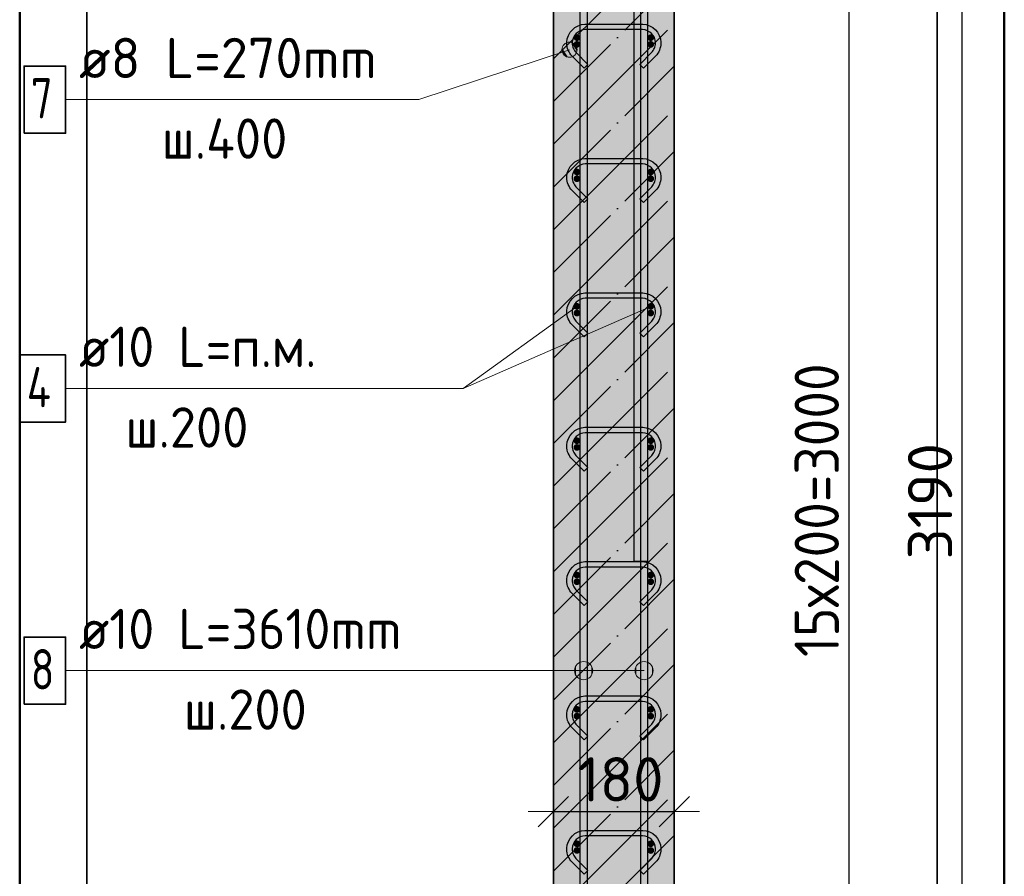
# Model space of a CAD drawing. Header units: millimetres. Extents: x -24871 to 40608, y -2869 to 48080.
# Tile 103 of 119: x 36764 to 38230, y 30397 to 31672. Entities that reach past the tile are written whole.
import ezdxf

# ---------------------------------------------------------------- set-up
doc = ezdxf.new("R2010")
doc.units = ezdxf.units.MM
doc.header["$PDMODE"] = 65
doc.linetypes.add('______11', pattern=[150, 120, -15, 0, -15])
doc.linetypes.add('______5', pattern=[330, 240, -30, 30, -30])
for name, color, linetype, lineweight in [('Standard', 7, 'Continuous', 25), ('Арм.стержн. Арматура края', 96, 'Continuous', 35), ('Арм.стержн. вертикальными 1', 22, 'Continuous', 35), ('Арм.стержн.горизонт. 1', 180, 'Continuous', 35), ('Размерная линия_ общее', 7, 'Continuous', 13)]:
    doc.layers.add(name, color=color, linetype=linetype, lineweight=lineweight)
doc.layers.add('Арм.стержн. вертикальными 2', color=7, linetype='Continuous', lineweight=35, true_color=0x006e00)
doc.layers.add('Арм.стержн.Стяжки', color=7, linetype='Continuous', lineweight=35, true_color=0x501e0f)
doc.styles.add('ISOCPEUR', font='ISOCPEUR')
doc.dimstyles.new('DIMSTYLE_4', dxfattribs={"dimtxt": 66, "dimasz": 75, "dimexe": 0, "dimexo": 0, "dimgap": 33, "dimtad": 2, "dimdec": 0, "dimrnd": 5, "dimzin": 12, "dimdsep": 46, "dimtxsty": 'ISOCPEUR', "dimblk1": 'ALL_ML_STRICH', "dimblk2": 'ALL_ML_STRICH', "dimsah": 1, "dimcen": 0, "dimclrd": 7, "dimclre": 256, "dimclrt": 7, "dimadec": 0, "dimazin": 0, "dimtfac": 1, "dimtdec": 0, "dimtix": 1, "dimtmove": 2, "dimatfit": 3, "dimfxl": 0, "dimtvp": 1.2, "dimtzin": 0, "dimlwd": 0, "dimlwe": -3, "dimarcsym": 0})
doc.dimstyles.new('DIMSTYLE_5', dxfattribs={"dimtxt": 66, "dimasz": 75, "dimexe": 0, "dimexo": 0, "dimgap": 33, "dimtad": 2, "dimdec": 0, "dimrnd": 5, "dimzin": 12, "dimdsep": 46, "dimtxsty": 'ISOCPEUR', "dimblk1": 'ALL_ML_STRICH', "dimblk2": 'ALL_ML_STRICH', "dimsah": 1, "dimcen": 0, "dimclrd": 7, "dimclre": 256, "dimclrt": 7, "dimadec": 0, "dimazin": 0, "dimtfac": 1, "dimtdec": 0, "dimtix": 1, "dimtmove": 2, "dimatfit": 3, "dimfxl": 0, "dimtzin": 0, "dimlwd": 0, "dimlwe": -3, "dimarcsym": 0})

# ---------------------------------------------------------------- blocks, each defined once
blk = doc.blocks.new('ALL_ML_STRICH')
at = {"color": 0, "linetype": 'ByBlock', "lineweight": -2}
for p, q in [((0, -0.5), (0, 0.5)), ((-0.3, -0.3), (0.3, 0.3)), ((-1, 0), (0.5, 0))]:
    blk.add_line(p, q, dxfattribs=at)
blk = doc.blocks.new('*D164')
at = {"layer": 'DEFPOINTS', "color": 7, "linetype": 'Continuous', "lineweight": 13, "transparency": 33554687}
for p in [(37885.5, 32540), (37763.5, 29350), (38167.5, 29350)]:
    blk.add_point(p, dxfattribs=at)
at = {"layer": 'Размерная линия_ общее', "color": 253, "linetype": 'Continuous', "lineweight": -2, "true_color": 0xa0a0a0, "transparency": 33554687}
for p, q in [((37905.5, 32540), (38167.5, 32540)), ((37783.5, 29350), (38167.5, 29350))]:
    blk.add_line(p, q, dxfattribs=at)
at = {"layer": 'Размерная линия_ общее', "color": 7, "linetype": 'Continuous', "lineweight": -2, "transparency": 33554687}
blk.add_line((38167.5, 29350), (38167.5, 32540), dxfattribs=at)
at = {"layer": 'Размерная линия_ общее', "color": 7, "linetype": 'Continuous', "lineweight": 13, "transparency": 33554687, "xscale": 75, "yscale": 75, "zscale": 75}
for p, rotation in [((38167.5, 32540), 90), ((38167.5, 29350), 270)]:
    blk.add_blockref('ALL_ML_STRICH', p, dxfattribs=dict(at, rotation=rotation))
at = {"layer": 'Размерная линия_ общее', "color": 7, "linetype": 'Continuous', "lineweight": 13, "transparency": 33554687, "insert": (38119.5, 30954.9), "char_height": 66, "width": 264, "attachment_point": 5, "rotation": 90, "style": 'ISOCPEUR'}
blk.add_mtext('\\A1;{3190}', dxfattribs=at)
blk = doc.blocks.new('*D207')
at = {"layer": 'DEFPOINTS', "color": 7, "linetype": 'Continuous', "lineweight": 13, "transparency": 33554687}
for p in [(37558.6, 30492.9), (37558.6, 30487.9), (37738.6, 30487.9)]:
    blk.add_point(p, dxfattribs=at)
at = {"layer": 'Размерная линия_ общее', "color": 253, "linetype": 'Continuous', "lineweight": -2, "true_color": 0xa0a0a0, "transparency": 33554687}
for p, q in [((37558.6, 30492.9), (37558.6, 30492.9)), ((37738.6, 30492.9), (37738.6, 30492.9))]:
    blk.add_line(p, q, dxfattribs=at)
at = {"layer": 'Размерная линия_ общее', "color": 7, "linetype": 'Continuous', "lineweight": -2, "transparency": 33554687}
blk.add_line((37558.6, 30492.9), (37738.6, 30492.9), dxfattribs=at)
at = {"layer": 'Размерная линия_ общее', "color": 7, "linetype": 'Continuous', "lineweight": 13, "transparency": 33554687, "xscale": 75, "yscale": 75, "zscale": 75, "rotation": 180}
blk.add_blockref('ALL_ML_STRICH', (37558.6, 30492.9), dxfattribs=at)
at = {"layer": 'Размерная линия_ общее', "color": 7, "linetype": 'Continuous', "lineweight": 13, "transparency": 33554687, "xscale": 75, "yscale": 75, "zscale": 75}
blk.add_blockref('ALL_ML_STRICH', (37738.6, 30492.9), dxfattribs=at)
at = {"layer": 'Размерная линия_ общее', "color": 7, "linetype": 'Continuous', "lineweight": 13, "transparency": 33554687, "insert": (37658.5, 30540.9), "char_height": 66, "width": 198, "attachment_point": 5, "style": 'ISOCPEUR'}
blk.add_mtext('\\A1;{180}', dxfattribs=at)
blk = doc.blocks.new('*D217')
at = {"layer": 'DEFPOINTS', "color": 7, "linetype": 'Continuous', "lineweight": 13, "transparency": 33554687}
for p in [(37728.5, 32445), (37728.5, 29445), (37998.8, 29445)]:
    blk.add_point(p, dxfattribs=at)
at = {"layer": 'Размерная линия_ общее', "color": 253, "linetype": 'Continuous', "lineweight": -2, "true_color": 0xa0a0a0, "transparency": 33554687}
for p, q in [((37748.5, 32445), (37998.8, 32445)), ((37748.5, 29445), (37998.8, 29445))]:
    blk.add_line(p, q, dxfattribs=at)
at = {"layer": 'Размерная линия_ общее', "color": 7, "linetype": 'Continuous', "lineweight": -2, "transparency": 33554687}
blk.add_line((37998.8, 29445), (37998.8, 32445), dxfattribs=at)
at = {"layer": 'Размерная линия_ общее', "color": 7, "linetype": 'Continuous', "lineweight": 13, "transparency": 33554687, "xscale": 75, "yscale": 75, "zscale": 75}
for p, rotation in [((37998.8, 32445), 90), ((37998.8, 29445), 270)]:
    blk.add_blockref('ALL_ML_STRICH', p, dxfattribs=dict(at, rotation=rotation))
at = {"layer": 'Размерная линия_ общее', "color": 7, "linetype": 'Continuous', "lineweight": 13, "transparency": 33554687, "insert": (37917.8, 30723), "char_height": 66, "width": 3.3, "attachment_point": 1, "rotation": 90, "line_spacing_factor": 0.60241, "style": 'ISOCPEUR'}
blk.add_mtext('\\W0.91;15х200=3000', dxfattribs=at)

msp = doc.modelspace()

# ---------------------------------------------------------------- hatches: boundary and pattern name
at = {"layer": 'Standard', "linetype": 'Continuous', "lineweight": -3, "transparency": 33554687}
msp.add_hatch(color=7, dxfattribs=at).paths.add_polyline_path([(37738.6, 32540), (37558.6, 32540), (37558.6, 29350), (37738.6, 29350)])
at = {"layer": 'Арм.стержн. Арматура края', "linetype": 'Continuous', "lineweight": 50, "transparency": 33554687}
for points in [[(37598.6, 31635), (37598.2, 31637), (37597.1, 31638.6), (37595.5, 31639.7), (37593.6, 31640), (37591.7, 31639.7), (37590, 31638.6), (37589, 31637), (37588.6, 31635), (37589, 31633.1), (37590, 31631.5), (37591.7, 31630.4), (37593.6, 31630), (37595.5, 31630.4), (37597.1, 31631.5), (37598.2, 31633.1)], [(37708.6, 31635), (37708.2, 31637), (37707.1, 31638.6), (37705.5, 31639.7), (37703.6, 31640), (37701.7, 31639.7), (37700, 31638.6), (37699, 31637), (37698.6, 31635), (37699, 31633.1), (37700, 31631.5), (37701.7, 31630.4), (37703.6, 31630), (37705.5, 31630.4), (37707.1, 31631.5), (37708.2, 31633.1)], [(37598.6, 31435), (37598.2, 31437), (37597.1, 31438.6), (37595.5, 31439.7), (37593.6, 31440), (37591.7, 31439.7), (37590, 31438.6), (37589, 31437), (37588.6, 31435), (37589, 31433.1), (37590, 31431.5), (37591.7, 31430.4), (37593.6, 31430), (37595.5, 31430.4), (37597.1, 31431.5), (37598.2, 31433.1)], [(37708.6, 31435), (37708.2, 31437), (37707.1, 31438.6), (37705.5, 31439.7), (37703.6, 31440), (37701.7, 31439.7), (37700, 31438.6), (37699, 31437), (37698.6, 31435), (37699, 31433.1), (37700, 31431.5), (37701.7, 31430.4), (37703.6, 31430), (37705.5, 31430.4), (37707.1, 31431.5), (37708.2, 31433.1)], [(37598.6, 31235), (37598.2, 31237), (37597.1, 31238.6), (37595.5, 31239.7), (37593.6, 31240), (37591.7, 31239.7), (37590, 31238.6), (37589, 31237), (37588.6, 31235), (37589, 31233.1), (37590, 31231.5), (37591.7, 31230.4), (37593.6, 31230), (37595.5, 31230.4), (37597.1, 31231.5), (37598.2, 31233.1)], [(37708.6, 31235), (37708.2, 31237), (37707.1, 31238.6), (37705.5, 31239.7), (37703.6, 31240), (37701.7, 31239.7), (37700, 31238.6), (37699, 31237), (37698.6, 31235), (37699, 31233.1), (37700, 31231.5), (37701.7, 31230.4), (37703.6, 31230), (37705.5, 31230.4), (37707.1, 31231.5), (37708.2, 31233.1)], [(37598.6, 31035), (37598.2, 31037), (37597.1, 31038.6), (37595.5, 31039.7), (37593.6, 31040), (37591.7, 31039.7), (37590, 31038.6), (37589, 31037), (37588.6, 31035), (37589, 31033.1), (37590, 31031.5), (37591.7, 31030.4), (37593.6, 31030), (37595.5, 31030.4), (37597.1, 31031.5), (37598.2, 31033.1)], [(37708.6, 31035), (37708.2, 31037), (37707.1, 31038.6), (37705.5, 31039.7), (37703.6, 31040), (37701.7, 31039.7), (37700, 31038.6), (37699, 31037), (37698.6, 31035), (37699, 31033.1), (37700, 31031.5), (37701.7, 31030.4), (37703.6, 31030), (37705.5, 31030.4), (37707.1, 31031.5), (37708.2, 31033.1)], [(37598.6, 30835), (37598.2, 30837), (37597.1, 30838.6), (37595.5, 30839.7), (37593.6, 30840), (37591.7, 30839.7), (37590, 30838.6), (37589, 30837), (37588.6, 30835), (37589, 30833.1), (37590, 30831.5), (37591.7, 30830.4), (37593.6, 30830), (37595.5, 30830.4), (37597.1, 30831.5), (37598.2, 30833.1)], [(37708.6, 30835), (37708.2, 30837), (37707.1, 30838.6), (37705.5, 30839.7), (37703.6, 30840), (37701.7, 30839.7), (37700, 30838.6), (37699, 30837), (37698.6, 30835), (37699, 30833.1), (37700, 30831.5), (37701.7, 30830.4), (37703.6, 30830), (37705.5, 30830.4), (37707.1, 30831.5), (37708.2, 30833.1)], [(37598.6, 30635), (37598.2, 30637), (37597.1, 30638.6), (37595.5, 30639.7), (37593.6, 30640), (37591.7, 30639.7), (37590, 30638.6), (37589, 30637), (37588.6, 30635), (37589, 30633.1), (37590, 30631.5), (37591.7, 30630.4), (37593.6, 30630), (37595.5, 30630.4), (37597.1, 30631.5), (37598.2, 30633.1)], [(37708.6, 30635), (37708.2, 30637), (37707.1, 30638.6), (37705.5, 30639.7), (37703.6, 30640), (37701.7, 30639.7), (37700, 30638.6), (37699, 30637), (37698.6, 30635), (37699, 30633.1), (37700, 30631.5), (37701.7, 30630.4), (37703.6, 30630), (37705.5, 30630.4), (37707.1, 30631.5), (37708.2, 30633.1)], [(37598.6, 30435), (37598.2, 30437), (37597.1, 30438.6), (37595.5, 30439.7), (37593.6, 30440), (37591.7, 30439.7), (37590, 30438.6), (37589, 30437), (37588.6, 30435), (37589, 30433.1), (37590, 30431.5), (37591.7, 30430.4), (37593.6, 30430), (37595.5, 30430.4), (37597.1, 30431.5), (37598.2, 30433.1)], [(37708.6, 30435), (37708.2, 30437), (37707.1, 30438.6), (37705.5, 30439.7), (37703.6, 30440), (37701.7, 30439.7), (37700, 30438.6), (37699, 30437), (37698.6, 30435), (37699, 30433.1), (37700, 30431.5), (37701.7, 30430.4), (37703.6, 30430), (37705.5, 30430.4), (37707.1, 30431.5), (37708.2, 30433.1)]]:
    msp.add_hatch(color=4, dxfattribs=at).paths.add_polyline_path(points)
at = {"layer": 'Арм.стержн. вертикальными 1', "linetype": 'Continuous', "lineweight": 13, "transparency": 33554687}
for points in [[(37592, 30696.1), (37592, 30709.6), (37590.1, 30702.8)], [(37592, 30696.1), (37592, 30709.6), (37590.1, 30702.8)], [(37592, 30709.6), (37596.8, 30691.2), (37596.8, 30714.4)], [(37592, 30709.6), (37596.8, 30691.2), (37596.8, 30714.4)], [(37592, 30709.6), (37592, 30696.1), (37596.8, 30691.2)], [(37592, 30709.6), (37592, 30696.1), (37596.8, 30691.2)], [(37596.8, 30714.4), (37603.6, 30689.3), (37603.6, 30716.3)], [(37596.8, 30714.4), (37603.6, 30689.3), (37603.6, 30716.3)], [(37596.8, 30714.4), (37596.8, 30691.2), (37603.6, 30689.3)], [(37596.8, 30714.4), (37596.8, 30691.2), (37603.6, 30689.3)], [(37603.6, 30716.3), (37603.6, 30689.3), (37610.3, 30691.2)], [(37603.6, 30716.3), (37610.3, 30691.2), (37610.3, 30714.4)], [(37603.6, 30716.3), (37603.6, 30689.3), (37610.3, 30691.2)], [(37603.6, 30716.3), (37610.3, 30691.2), (37610.3, 30714.4)], [(37610.3, 30714.4), (37610.3, 30691.2), (37615.2, 30696.1)], [(37610.3, 30714.4), (37615.2, 30696.1), (37615.2, 30709.6)], [(37610.3, 30714.4), (37610.3, 30691.2), (37615.2, 30696.1)], [(37610.3, 30714.4), (37615.2, 30696.1), (37615.2, 30709.6)], [(37615.2, 30709.6), (37615.2, 30696.1), (37617.1, 30702.8)], [(37615.2, 30709.6), (37615.2, 30696.1), (37617.1, 30702.8)], [(37682, 30696.1), (37682, 30709.6), (37680.1, 30702.8)], [(37682, 30696.1), (37682, 30709.6), (37680.1, 30702.8)], [(37682, 30709.6), (37686.8, 30691.2), (37686.8, 30714.4)], [(37682, 30709.6), (37686.8, 30691.2), (37686.8, 30714.4)], [(37682, 30709.6), (37682, 30696.1), (37686.8, 30691.2)], [(37682, 30709.6), (37682, 30696.1), (37686.8, 30691.2)], [(37686.8, 30714.4), (37693.6, 30689.3), (37693.6, 30716.3)], [(37686.8, 30714.4), (37693.6, 30689.3), (37693.6, 30716.3)], [(37686.8, 30714.4), (37686.8, 30691.2), (37693.6, 30689.3)], [(37686.8, 30714.4), (37686.8, 30691.2), (37693.6, 30689.3)], [(37693.6, 30716.3), (37693.6, 30689.3), (37700.3, 30691.2)], [(37693.6, 30716.3), (37700.3, 30691.2), (37700.3, 30714.4)], [(37693.6, 30716.3), (37693.6, 30689.3), (37700.3, 30691.2)], [(37693.6, 30716.3), (37700.3, 30691.2), (37700.3, 30714.4)], [(37700.3, 30714.4), (37700.3, 30691.2), (37705.2, 30696.1)], [(37700.3, 30714.4), (37705.2, 30696.1), (37705.2, 30709.6)], [(37700.3, 30714.4), (37700.3, 30691.2), (37705.2, 30696.1)], [(37700.3, 30714.4), (37705.2, 30696.1), (37705.2, 30709.6)], [(37705.2, 30709.6), (37705.2, 30696.1), (37707.1, 30702.8)], [(37705.2, 30709.6), (37705.2, 30696.1), (37707.1, 30702.8)]]:
    msp.add_hatch(color=7, dxfattribs=at).paths.add_polyline_path(points)
at = {"layer": 'Арм.стержн.горизонт. 1', "linetype": 'Continuous', "lineweight": 50, "transparency": 33554687}
for points in [[(37598.6, 31645), (37598.2, 31647), (37597.1, 31648.6), (37595.5, 31649.7), (37593.6, 31650), (37591.7, 31649.7), (37590, 31648.6), (37589, 31647), (37588.6, 31645), (37589, 31643.1), (37590, 31641.5), (37591.7, 31640.4), (37593.6, 31640), (37595.5, 31640.4), (37597.1, 31641.5), (37598.2, 31643.1)], [(37708.6, 31645), (37708.2, 31647), (37707.1, 31648.6), (37705.5, 31649.7), (37703.6, 31650), (37701.7, 31649.7), (37700, 31648.6), (37699, 31647), (37698.6, 31645), (37699, 31643.1), (37700, 31641.5), (37701.7, 31640.4), (37703.6, 31640), (37705.5, 31640.4), (37707.1, 31641.5), (37708.2, 31643.1)], [(37598.6, 31445), (37598.2, 31447), (37597.1, 31448.6), (37595.5, 31449.7), (37593.6, 31450), (37591.7, 31449.7), (37590, 31448.6), (37589, 31447), (37588.6, 31445), (37589, 31443.1), (37590, 31441.5), (37591.7, 31440.4), (37593.6, 31440), (37595.5, 31440.4), (37597.1, 31441.5), (37598.2, 31443.1)], [(37708.6, 31445), (37708.2, 31447), (37707.1, 31448.6), (37705.5, 31449.7), (37703.6, 31450), (37701.7, 31449.7), (37700, 31448.6), (37699, 31447), (37698.6, 31445), (37699, 31443.1), (37700, 31441.5), (37701.7, 31440.4), (37703.6, 31440), (37705.5, 31440.4), (37707.1, 31441.5), (37708.2, 31443.1)], [(37598.6, 31245), (37598.2, 31247), (37597.1, 31248.6), (37595.5, 31249.7), (37593.6, 31250), (37591.7, 31249.7), (37590, 31248.6), (37589, 31247), (37588.6, 31245), (37589, 31243.1), (37590, 31241.5), (37591.7, 31240.4), (37593.6, 31240), (37595.5, 31240.4), (37597.1, 31241.5), (37598.2, 31243.1)], [(37708.6, 31245), (37708.2, 31247), (37707.1, 31248.6), (37705.5, 31249.7), (37703.6, 31250), (37701.7, 31249.7), (37700, 31248.6), (37699, 31247), (37698.6, 31245), (37699, 31243.1), (37700, 31241.5), (37701.7, 31240.4), (37703.6, 31240), (37705.5, 31240.4), (37707.1, 31241.5), (37708.2, 31243.1)], [(37598.6, 31045), (37598.2, 31047), (37597.1, 31048.6), (37595.5, 31049.7), (37593.6, 31050), (37591.7, 31049.7), (37590, 31048.6), (37589, 31047), (37588.6, 31045), (37589, 31043.1), (37590, 31041.5), (37591.7, 31040.4), (37593.6, 31040), (37595.5, 31040.4), (37597.1, 31041.5), (37598.2, 31043.1)], [(37708.6, 31045), (37708.2, 31047), (37707.1, 31048.6), (37705.5, 31049.7), (37703.6, 31050), (37701.7, 31049.7), (37700, 31048.6), (37699, 31047), (37698.6, 31045), (37699, 31043.1), (37700, 31041.5), (37701.7, 31040.4), (37703.6, 31040), (37705.5, 31040.4), (37707.1, 31041.5), (37708.2, 31043.1)], [(37598.6, 30845), (37598.2, 30847), (37597.1, 30848.6), (37595.5, 30849.7), (37593.6, 30850), (37591.7, 30849.7), (37590, 30848.6), (37589, 30847), (37588.6, 30845), (37589, 30843.1), (37590, 30841.5), (37591.7, 30840.4), (37593.6, 30840), (37595.5, 30840.4), (37597.1, 30841.5), (37598.2, 30843.1)], [(37708.6, 30845), (37708.2, 30847), (37707.1, 30848.6), (37705.5, 30849.7), (37703.6, 30850), (37701.7, 30849.7), (37700, 30848.6), (37699, 30847), (37698.6, 30845), (37699, 30843.1), (37700, 30841.5), (37701.7, 30840.4), (37703.6, 30840), (37705.5, 30840.4), (37707.1, 30841.5), (37708.2, 30843.1)], [(37598.6, 30645), (37598.2, 30647), (37597.1, 30648.6), (37595.5, 30649.7), (37593.6, 30650), (37591.7, 30649.7), (37590, 30648.6), (37589, 30647), (37588.6, 30645), (37589, 30643.1), (37590, 30641.5), (37591.7, 30640.4), (37593.6, 30640), (37595.5, 30640.4), (37597.1, 30641.5), (37598.2, 30643.1)], [(37708.6, 30645), (37708.2, 30647), (37707.1, 30648.6), (37705.5, 30649.7), (37703.6, 30650), (37701.7, 30649.7), (37700, 30648.6), (37699, 30647), (37698.6, 30645), (37699, 30643.1), (37700, 30641.5), (37701.7, 30640.4), (37703.6, 30640), (37705.5, 30640.4), (37707.1, 30641.5), (37708.2, 30643.1)], [(37598.6, 30445), (37598.2, 30447), (37597.1, 30448.6), (37595.5, 30449.7), (37593.6, 30450), (37591.7, 30449.7), (37590, 30448.6), (37589, 30447), (37588.6, 30445), (37589, 30443.1), (37590, 30441.5), (37591.7, 30440.4), (37593.6, 30440), (37595.5, 30440.4), (37597.1, 30441.5), (37598.2, 30443.1)], [(37708.6, 30445), (37708.2, 30447), (37707.1, 30448.6), (37705.5, 30449.7), (37703.6, 30450), (37701.7, 30449.7), (37700, 30448.6), (37699, 30447), (37698.6, 30445), (37699, 30443.1), (37700, 30441.5), (37701.7, 30440.4), (37703.6, 30440), (37705.5, 30440.4), (37707.1, 30441.5), (37708.2, 30443.1)]]:
    msp.add_hatch(color=4, dxfattribs=at).paths.add_polyline_path(points)
at = {"layer": 'Арм.стержн.Стяжки', "linetype": 'Continuous', "lineweight": 13, "transparency": 33554687}
for points in [[(37571.6, 31629.4), (37580.3, 31616.1), (37574.2, 31634.5)], [(37575.2, 31618.7), (37571.6, 31629.4), (37571.9, 31623.6)], [(37571.6, 31629.4), (37575.2, 31618.7), (37580.3, 31616.1)], [(37574.2, 31634.5), (37586.1, 31616.4), (37579, 31637.8)], [(37574.2, 31634.5), (37580.3, 31616.1), (37586.1, 31616.4)], [(37579, 31637.8), (37591, 31619.7), (37584.9, 31638.1)], [(37579, 31637.8), (37586.1, 31616.4), (37591, 31619.7)], [(37584.9, 31638.1), (37591, 31619.7), (37593.5, 31624.8)], [(37584.9, 31638.1), (37593.5, 31624.8), (37590, 31635.5)], [(37590, 31635.5), (37593.5, 31624.8), (37593.3, 31630.6)]]:
    msp.add_hatch(color=7, dxfattribs=at).paths.add_polyline_path(points)

# ---------------------------------------------------------------- linework, layer by layer
at = {"layer": 'Standard', "color": 52, "linetype": 'Continuous', "lineweight": -3, "transparency": 33554687}
for p, q in [((36863.8, 32831.9), (36863.8, 29141.9)), ((36863.8, 29141.9), (36863.8, 32831.9)), ((38130, 32831.9), (38130, 29141.9)), ((38130, 29141.9), (38130, 32831.9))]:
    msp.add_line(p, q, dxfattribs=at)
at = {"layer": 'Standard', "color": 7, "linetype": 'Continuous', "lineweight": 35, "transparency": 33554687}
for p, q in [((37558.6, 32540), (37558.6, 29350)), ((37738.6, 29350), (37738.6, 32540))]:
    msp.add_line(p, q, dxfattribs=at)
at = {"layer": 'Standard', "color": 253, "linetype": '______5', "lineweight": -3, "true_color": 0xababab, "transparency": 33554687}
for p, q in [((37558.6, 31613.6), (37738.6, 31793.6)), ((37558.6, 31486.3), (37738.6, 31666.3)), ((37558.6, 31359), (37738.6, 31539)), ((37558.6, 31231.7), (37738.6, 31411.7)), ((37558.6, 31104.5), (37738.6, 31284.5)), ((37558.6, 30977.2), (37738.6, 31157.2)), ((37558.6, 30849.9), (37738.6, 31029.9)), ((37558.6, 30722.6), (37738.6, 30902.6)), ((37558.6, 30595.4), (37738.6, 30775.4)), ((37558.6, 30468.1), (37738.6, 30648.1)), ((37558.6, 30340.8), (37738.6, 30520.8))]:
    msp.add_line(p, q, dxfattribs=at)
at = {"layer": 'Standard', "color": 253, "linetype": '______11', "lineweight": -3, "true_color": 0xababab, "transparency": 33554687}
for p, q in [((37558.6, 31549.9), (37738.6, 31729.9)), ((37558.6, 31422.7), (37738.6, 31602.7)), ((37558.6, 31295.4), (37738.6, 31475.4)), ((37558.6, 31168.1), (37738.6, 31348.1)), ((37558.6, 31040.8), (37738.6, 31220.8)), ((37558.6, 30913.6), (37738.6, 31093.6)), ((37558.6, 30786.3), (37738.6, 30966.3)), ((37558.6, 30659), (37738.6, 30839)), ((37558.6, 30531.7), (37738.6, 30711.7)), ((37558.6, 30404.4), (37738.6, 30584.4)), ((37558.6, 30277.2), (37738.6, 30457.2))]:
    msp.add_line(p, q, dxfattribs=at)
at = {"layer": 'Standard', "color": 7, "linetype": 'Continuous', "lineweight": 13, "transparency": 33554687}
msp.add_line((37703.6, 31245), (37424.2, 31122.8), dxfattribs=at)
at = {"layer": 'Standard', "color": 7, "linetype": 'Continuous', "lineweight": 50, "transparency": 33554687}
msp.add_lwpolyline([(36763.8, 29041.9), (38230, 29041.9), (38230, 32931.9), (36763.8, 32931.9), (36763.8, 29041.9)], dxfattribs=at)
at = {"layer": 'Арм.стержн. вертикальными 1', "color": 7, "linetype": 'Continuous', "lineweight": 13, "transparency": 33554687}
for p, q in [((37603.6, 30716.3), (37603.6, 30716.3)), ((37603.6, 30716.3), (37603.6, 30716.3)), ((37693.6, 30716.3), (37693.6, 30716.3)), ((37693.6, 30716.3), (37693.6, 30716.3)), ((36832.2, 30702.8), (37418.2, 30702.8)), ((37418.2, 30702.8), (37693.6, 30702.8)), ((37418.2, 30702.8), (37693.6, 30702.8)), ((37418.2, 30702.8), (37603.6, 30702.8)), ((37418.2, 30702.8), (37603.6, 30702.8)), ((37590.1, 30702.8), (37590.1, 30702.8)), ((37590.1, 30702.8), (37590.1, 30702.8)), ((37603.6, 30689.3), (37603.6, 30689.3)), ((37603.6, 30689.3), (37603.6, 30689.3)), ((37617.1, 30702.8), (37617.1, 30702.8)), ((37617.1, 30702.8), (37617.1, 30702.8)), ((37680.1, 30702.8), (37680.1, 30702.8)), ((37680.1, 30702.8), (37680.1, 30702.8)), ((37693.6, 30689.3), (37693.6, 30689.3)), ((37693.6, 30689.3), (37693.6, 30689.3)), ((37707.1, 30702.8), (37707.1, 30702.8)), ((37707.1, 30702.8), (37707.1, 30702.8))]:
    msp.add_line(p, q, dxfattribs=at)
at = {"layer": 'Арм.стержн. вертикальными 1', "color": 4, "linetype": 'Continuous', "lineweight": 25, "transparency": 33554687}
for points in [[(37598.6, 29350), (37598.6, 32641), (37597.9, 32645.5), (37596.4, 32650.1), (37594.1, 32654.3), (37591.2, 32657.7), (37587.8, 32660.6), (37583.6, 32662.9), (37579.1, 32664.4), (37574.5, 32665), (37303.6, 32665), (37303.6, 32675), (37575.2, 32675), (37581.3, 32674.2), (37587.7, 32672.1), (37593.5, 32668.8), (37598.3, 32664.8), (37602.4, 32660), (37605.6, 32654.1), (37607.7, 32647.8), (37608.6, 32641.7), (37608.6, 29350), (37598.6, 29350)], [(37598.6, 29350), (37598.6, 32641), (37597.9, 32645.5), (37596.4, 32650.1), (37594.1, 32654.3), (37591.2, 32657.7), (37587.8, 32660.6), (37583.6, 32662.9), (37579.1, 32664.4), (37574.5, 32665), (37303.6, 32665), (37303.6, 32675), (37575.2, 32675), (37581.3, 32674.2), (37587.7, 32672.1), (37593.5, 32668.8), (37598.3, 32664.8), (37602.4, 32660), (37605.6, 32654.1), (37607.7, 32647.8), (37608.6, 32641.7), (37608.6, 29350), (37598.6, 29350)], [(37688.6, 29350), (37688.6, 32641.7), (37689.4, 32647.8), (37691.5, 32654.1), (37694.8, 32660), (37698.8, 32664.8), (37703.6, 32668.8), (37709.5, 32672.1), (37715.8, 32674.2), (37721.9, 32675), (37993.6, 32675), (37993.6, 32665), (37722.6, 32665), (37718.1, 32664.4), (37713.5, 32662.9), (37709.3, 32660.6), (37705.9, 32657.7), (37703.1, 32654.3), (37700.7, 32650.1), (37699.2, 32645.5), (37698.6, 32641), (37698.6, 29350), (37688.6, 29350)], [(37688.6, 29350), (37688.6, 32641.7), (37689.4, 32647.8), (37691.5, 32654.1), (37694.8, 32660), (37698.8, 32664.8), (37703.6, 32668.8), (37709.5, 32672.1), (37715.8, 32674.2), (37721.9, 32675), (37993.6, 32675), (37993.6, 32665), (37722.6, 32665), (37718.1, 32664.4), (37713.5, 32662.9), (37709.3, 32660.6), (37705.9, 32657.7), (37703.1, 32654.3), (37700.7, 32650.1), (37699.2, 32645.5), (37698.6, 32641), (37698.6, 29350), (37688.6, 29350)]]:
    msp.add_lwpolyline(points, dxfattribs=at)
at = {"layer": 'Арм.стержн. вертикальными 1', "color": 7, "linetype": 'Continuous', "lineweight": 35, "transparency": 33554687}
msp.add_lwpolyline([(36770.2, 30652.8), (36832.2, 30652.8), (36832.2, 30752.8), (36770.2, 30752.8), (36770.2, 30652.8)], dxfattribs=at)
at = {"layer": 'Арм.стержн. вертикальными 1', "color": 7, "linetype": 'Continuous', "lineweight": 13, "transparency": 33554687}
for centre in [(37603.6, 30702.8), (37603.6, 30702.8), (37693.6, 30702.8), (37693.6, 30702.8)]:
    msp.add_circle(centre, 13.5, dxfattribs=at)
at = {"layer": 'Арм.стержн. вертикальными 2', "color": 7, "linetype": 'Continuous', "lineweight": 25, "transparency": 33554687}
msp.add_lwpolyline([(37678.6, 30865), (37678.6, 32578.3), (37676.6, 32592.6), (37671.8, 32607.2), (37664.3, 32620.6), (37655.1, 32631.6), (37644.2, 32640.7), (37630.8, 32648.2), (37616.2, 32653), (37601.8, 32655), (36893.6, 32655), (36893.6, 32675), (37603.2, 32675), (37620.7, 32672.6), (37638.9, 32666.6), (37655.6, 32657.3), (37669.3, 32645.8), (37680.8, 32632), (37690.2, 32615.3), (37696.1, 32597.2), (37698.6, 32579.7), (37698.6, 30865), (37678.6, 30865)], dxfattribs=at)
msp.add_lwpolyline([(37678.6, 30865), (37678.6, 32578.3), (37676.6, 32592.6), (37671.8, 32607.2), (37664.3, 32620.6), (37655.1, 32631.6), (37644.2, 32640.7), (37630.8, 32648.2), (37616.2, 32653), (37601.8, 32655), (36893.6, 32655), (36893.6, 32675), (37603.2, 32675), (37620.7, 32672.6), (37638.9, 32666.6), (37655.6, 32657.3), (37669.3, 32645.8), (37680.8, 32632), (37690.2, 32615.3), (37696.1, 32597.2), (37698.6, 32579.7), (37698.6, 30865), (37678.6, 30865)], dxfattribs=at)
at = {"layer": 'Арм.стержн.горизонт. 1', "color": 7, "linetype": 'Continuous', "lineweight": 13, "transparency": 33554687}
for p, q in [((37424.2, 31122.8), (37593.6, 31245)), ((36832.2, 31122.8), (37424.2, 31122.8))]:
    msp.add_line(p, q, dxfattribs=at)
at = {"layer": 'Арм.стержн.горизонт. 1', "color": 7, "linetype": 'Continuous', "lineweight": 35, "transparency": 33554687}
msp.add_lwpolyline([(36764.2, 31072.8), (36832.2, 31072.8), (36832.2, 31172.8), (36764.2, 31172.8), (36764.2, 31072.8)], dxfattribs=at)
at = {"layer": 'Арм.стержн.Стяжки', "color": 7, "linetype": 'Continuous', "lineweight": 13, "transparency": 33554687}
for p, q in [((37579, 31637.8), (37579, 31637.8)), ((37593.3, 31630.6), (37593.3, 31630.6)), ((37358.2, 31552.8), (37582.6, 31627.1)), ((37571.9, 31623.6), (37571.9, 31623.6)), ((37586.1, 31616.4), (37586.1, 31616.4)), ((36832.2, 31552.8), (37358.2, 31552.8))]:
    msp.add_line(p, q, dxfattribs=at)
at = {"layer": 'Арм.стержн.Стяжки', "color": 40, "linetype": 'Continuous', "lineweight": 25, "transparency": 33554687}
for points in [[(37604.4, 31599.6), (37586.3, 31617.7), (37584.6, 31619.6), (37583.1, 31621.7), (37581.8, 31624), (37580.7, 31626.3), (37579.8, 31628.7), (37579.2, 31631.3), (37578.8, 31633.9), (37578.6, 31636.4), (37578.6, 31638.4), (37579.3, 31643.2), (37580.9, 31648.3), (37583.5, 31653), (37586.8, 31656.8), (37590.6, 31660.1), (37595.3, 31662.7), (37600.4, 31664.4), (37605.3, 31665), (37691.9, 31665), (37696.8, 31664.4), (37701.9, 31662.7), (37706.5, 31660.1), (37710.4, 31656.8), (37713.6, 31653), (37716.2, 31648.3), (37717.9, 31643.2), (37718.6, 31638.4), (37718.6, 31636.4), (37718.4, 31633.9), (37718, 31631.3), (37717.3, 31628.7), (37716.4, 31626.3), (37715.4, 31624), (37714, 31621.7), (37712.5, 31619.6), (37710.8, 31617.7), (37692.8, 31599.6), (37687.1, 31605.3), (37705, 31623.2), (37706.2, 31624.6), (37707.3, 31626.1), (37708.3, 31627.7), (37709, 31629.4), (37709.7, 31631.1), (37710.1, 31632.9), (37710.4, 31634.8), (37710.6, 31636.7), (37710.6, 31637.8), (37710.1, 31641.4), (37708.9, 31645.1), (37707, 31648.4), (37704.7, 31651.2), (37702, 31653.4), (37698.6, 31655.3), (37695, 31656.5), (37691.3, 31657), (37605.8, 31657), (37602.2, 31656.5), (37598.5, 31655.3), (37595.2, 31653.4), (37592.4, 31651.2), (37590.2, 31648.4), (37588.3, 31645.1), (37587.1, 31641.4), (37586.6, 31637.8), (37586.6, 31636.7), (37586.7, 31634.8), (37587, 31632.9), (37587.5, 31631.1), (37588.1, 31629.4), (37588.9, 31627.7), (37589.8, 31626.1), (37590.9, 31624.6), (37592.2, 31623.2), (37610, 31605.3), (37604.4, 31599.6)], [(37604.4, 31399.6), (37586.3, 31417.7), (37584.6, 31419.6), (37583.1, 31421.7), (37581.8, 31424), (37580.7, 31426.3), (37579.8, 31428.7), (37579.2, 31431.3), (37578.8, 31433.9), (37578.6, 31436.4), (37578.6, 31438.4), (37579.3, 31443.2), (37580.9, 31448.3), (37583.5, 31453), (37586.8, 31456.8), (37590.6, 31460.1), (37595.3, 31462.7), (37600.4, 31464.4), (37605.3, 31465), (37691.9, 31465), (37696.8, 31464.4), (37701.9, 31462.7), (37706.5, 31460.1), (37710.4, 31456.8), (37713.6, 31453), (37716.2, 31448.3), (37717.9, 31443.2), (37718.6, 31438.4), (37718.6, 31436.4), (37718.4, 31433.9), (37718, 31431.3), (37717.3, 31428.7), (37716.4, 31426.3), (37715.4, 31424), (37714, 31421.7), (37712.5, 31419.6), (37710.8, 31417.7), (37692.8, 31399.6), (37687.1, 31405.3), (37705, 31423.2), (37706.2, 31424.6), (37707.3, 31426.1), (37708.3, 31427.7), (37709, 31429.4), (37709.7, 31431.1), (37710.1, 31432.9), (37710.4, 31434.8), (37710.6, 31436.7), (37710.6, 31437.8), (37710.1, 31441.4), (37708.9, 31445.1), (37707, 31448.4), (37704.7, 31451.2), (37702, 31453.4), (37698.6, 31455.3), (37695, 31456.5), (37691.3, 31457), (37605.8, 31457), (37602.2, 31456.5), (37598.5, 31455.3), (37595.2, 31453.4), (37592.4, 31451.2), (37590.2, 31448.4), (37588.3, 31445.1), (37587.1, 31441.4), (37586.6, 31437.8), (37586.6, 31436.7), (37586.7, 31434.8), (37587, 31432.9), (37587.5, 31431.1), (37588.1, 31429.4), (37588.9, 31427.7), (37589.8, 31426.1), (37590.9, 31424.6), (37592.2, 31423.2), (37610, 31405.3), (37604.4, 31399.6)], [(37604.4, 31199.6), (37586.3, 31217.7), (37584.6, 31219.6), (37583.1, 31221.7), (37581.8, 31224), (37580.7, 31226.3), (37579.8, 31228.7), (37579.2, 31231.3), (37578.8, 31233.9), (37578.6, 31236.4), (37578.6, 31238.4), (37579.3, 31243.2), (37580.9, 31248.3), (37583.5, 31253), (37586.8, 31256.8), (37590.6, 31260.1), (37595.3, 31262.7), (37600.4, 31264.4), (37605.3, 31265), (37691.9, 31265), (37696.8, 31264.4), (37701.9, 31262.7), (37706.5, 31260.1), (37710.4, 31256.8), (37713.6, 31253), (37716.2, 31248.3), (37717.9, 31243.2), (37718.6, 31238.4), (37718.6, 31236.4), (37718.4, 31233.9), (37718, 31231.3), (37717.3, 31228.7), (37716.4, 31226.3), (37715.4, 31224), (37714, 31221.7), (37712.5, 31219.6), (37710.8, 31217.7), (37692.8, 31199.6), (37687.1, 31205.3), (37705, 31223.2), (37706.2, 31224.6), (37707.3, 31226.1), (37708.3, 31227.7), (37709, 31229.4), (37709.7, 31231.1), (37710.1, 31232.9), (37710.4, 31234.8), (37710.6, 31236.7), (37710.6, 31237.8), (37710.1, 31241.4), (37708.9, 31245.1), (37707, 31248.4), (37704.7, 31251.2), (37702, 31253.4), (37698.6, 31255.3), (37695, 31256.5), (37691.3, 31257), (37605.8, 31257), (37602.2, 31256.5), (37598.5, 31255.3), (37595.2, 31253.4), (37592.4, 31251.2), (37590.2, 31248.4), (37588.3, 31245.1), (37587.1, 31241.4), (37586.6, 31237.8), (37586.6, 31236.7), (37586.7, 31234.8), (37587, 31232.9), (37587.5, 31231.1), (37588.1, 31229.4), (37588.9, 31227.7), (37589.8, 31226.1), (37590.9, 31224.6), (37592.2, 31223.2), (37610, 31205.3), (37604.4, 31199.6)], [(37604.4, 30999.6), (37586.3, 31017.7), (37584.6, 31019.6), (37583.1, 31021.7), (37581.8, 31024), (37580.7, 31026.3), (37579.8, 31028.7), (37579.2, 31031.3), (37578.8, 31033.9), (37578.6, 31036.4), (37578.6, 31038.4), (37579.3, 31043.2), (37580.9, 31048.3), (37583.5, 31053), (37586.8, 31056.8), (37590.6, 31060.1), (37595.3, 31062.7), (37600.4, 31064.4), (37605.3, 31065), (37691.9, 31065), (37696.8, 31064.4), (37701.9, 31062.7), (37706.5, 31060.1), (37710.4, 31056.8), (37713.6, 31053), (37716.2, 31048.3), (37717.9, 31043.2), (37718.6, 31038.4), (37718.6, 31036.4), (37718.4, 31033.9), (37718, 31031.3), (37717.3, 31028.7), (37716.4, 31026.3), (37715.4, 31024), (37714, 31021.7), (37712.5, 31019.6), (37710.8, 31017.7), (37692.8, 30999.6), (37687.1, 31005.3), (37705, 31023.2), (37706.2, 31024.6), (37707.3, 31026.1), (37708.3, 31027.7), (37709, 31029.4), (37709.7, 31031.1), (37710.1, 31032.9), (37710.4, 31034.8), (37710.6, 31036.7), (37710.6, 31037.8), (37710.1, 31041.4), (37708.9, 31045.1), (37707, 31048.4), (37704.7, 31051.2), (37702, 31053.4), (37698.6, 31055.3), (37695, 31056.5), (37691.3, 31057), (37605.8, 31057), (37602.2, 31056.5), (37598.5, 31055.3), (37595.2, 31053.4), (37592.4, 31051.2), (37590.2, 31048.4), (37588.3, 31045.1), (37587.1, 31041.4), (37586.6, 31037.8), (37586.6, 31036.7), (37586.7, 31034.8), (37587, 31032.9), (37587.5, 31031.1), (37588.1, 31029.4), (37588.9, 31027.7), (37589.8, 31026.1), (37590.9, 31024.6), (37592.2, 31023.2), (37610, 31005.3), (37604.4, 30999.6)], [(37604.4, 30799.6), (37586.3, 30817.7), (37584.6, 30819.6), (37583.1, 30821.7), (37581.8, 30824), (37580.7, 30826.3), (37579.8, 30828.7), (37579.2, 30831.3), (37578.8, 30833.9), (37578.6, 30836.4), (37578.6, 30838.4), (37579.3, 30843.2), (37580.9, 30848.3), (37583.5, 30853), (37586.8, 30856.8), (37590.6, 30860.1), (37595.3, 30862.7), (37600.4, 30864.4), (37605.3, 30865), (37691.9, 30865), (37696.8, 30864.4), (37701.9, 30862.7), (37706.5, 30860.1), (37710.4, 30856.8), (37713.6, 30853), (37716.2, 30848.3), (37717.9, 30843.2), (37718.6, 30838.4), (37718.6, 30836.4), (37718.4, 30833.9), (37718, 30831.3), (37717.3, 30828.7), (37716.4, 30826.3), (37715.4, 30824), (37714, 30821.7), (37712.5, 30819.6), (37710.8, 30817.7), (37692.8, 30799.6), (37687.1, 30805.3), (37705, 30823.2), (37706.2, 30824.6), (37707.3, 30826.1), (37708.3, 30827.7), (37709, 30829.4), (37709.7, 30831.1), (37710.1, 30832.9), (37710.4, 30834.8), (37710.6, 30836.7), (37710.6, 30837.8), (37710.1, 30841.4), (37708.9, 30845.1), (37707, 30848.4), (37704.7, 30851.2), (37702, 30853.4), (37698.6, 30855.3), (37695, 30856.5), (37691.3, 30857), (37605.8, 30857), (37602.2, 30856.5), (37598.5, 30855.3), (37595.2, 30853.4), (37592.4, 30851.2), (37590.2, 30848.4), (37588.3, 30845.1), (37587.1, 30841.4), (37586.6, 30837.8), (37586.6, 30836.7), (37586.7, 30834.8), (37587, 30832.9), (37587.5, 30831.1), (37588.1, 30829.4), (37588.9, 30827.7), (37589.8, 30826.1), (37590.9, 30824.6), (37592.2, 30823.2), (37610, 30805.3), (37604.4, 30799.6)], [(37604.4, 30599.6), (37586.3, 30617.7), (37584.6, 30619.6), (37583.1, 30621.7), (37581.8, 30624), (37580.7, 30626.3), (37579.8, 30628.7), (37579.2, 30631.3), (37578.8, 30633.9), (37578.6, 30636.4), (37578.6, 30638.4), (37579.3, 30643.2), (37580.9, 30648.3), (37583.5, 30653), (37586.8, 30656.8), (37590.6, 30660.1), (37595.3, 30662.7), (37600.4, 30664.4), (37605.3, 30665), (37691.9, 30665), (37696.8, 30664.4), (37701.9, 30662.7), (37706.5, 30660.1), (37710.4, 30656.8), (37713.6, 30653), (37716.2, 30648.3), (37717.9, 30643.2), (37718.6, 30638.4), (37718.6, 30636.4), (37718.4, 30633.9), (37718, 30631.3), (37717.3, 30628.7), (37716.4, 30626.3), (37715.4, 30624), (37714, 30621.7), (37712.5, 30619.6), (37710.8, 30617.7), (37692.8, 30599.6), (37687.1, 30605.3), (37705, 30623.2), (37706.2, 30624.6), (37707.3, 30626.1), (37708.3, 30627.7), (37709, 30629.4), (37709.7, 30631.1), (37710.1, 30632.9), (37710.4, 30634.8), (37710.6, 30636.7), (37710.6, 30637.8), (37710.1, 30641.4), (37708.9, 30645.1), (37707, 30648.4), (37704.7, 30651.2), (37702, 30653.4), (37698.6, 30655.3), (37695, 30656.5), (37691.3, 30657), (37605.8, 30657), (37602.2, 30656.5), (37598.5, 30655.3), (37595.2, 30653.4), (37592.4, 30651.2), (37590.2, 30648.4), (37588.3, 30645.1), (37587.1, 30641.4), (37586.6, 30637.8), (37586.6, 30636.7), (37586.7, 30634.8), (37587, 30632.9), (37587.5, 30631.1), (37588.1, 30629.4), (37588.9, 30627.7), (37589.8, 30626.1), (37590.9, 30624.6), (37592.2, 30623.2), (37610, 30605.3), (37604.4, 30599.6)], [(37604.4, 30399.6), (37586.3, 30417.7), (37584.6, 30419.6), (37583.1, 30421.7), (37581.8, 30424), (37580.7, 30426.3), (37579.8, 30428.7), (37579.2, 30431.3), (37578.8, 30433.9), (37578.6, 30436.4), (37578.6, 30438.4), (37579.3, 30443.2), (37580.9, 30448.3), (37583.5, 30453), (37586.8, 30456.8), (37590.6, 30460.1), (37595.3, 30462.7), (37600.4, 30464.4), (37605.3, 30465), (37691.9, 30465), (37696.8, 30464.4), (37701.9, 30462.7), (37706.5, 30460.1), (37710.4, 30456.8), (37713.6, 30453), (37716.2, 30448.3), (37717.9, 30443.2), (37718.6, 30438.4), (37718.6, 30436.4), (37718.4, 30433.9), (37718, 30431.3), (37717.3, 30428.7), (37716.4, 30426.3), (37715.4, 30424), (37714, 30421.7), (37712.5, 30419.6), (37710.8, 30417.7), (37692.8, 30399.6), (37687.1, 30405.3), (37705, 30423.2), (37706.2, 30424.6), (37707.3, 30426.1), (37708.3, 30427.7), (37709, 30429.4), (37709.7, 30431.1), (37710.1, 30432.9), (37710.4, 30434.8), (37710.6, 30436.7), (37710.6, 30437.8), (37710.1, 30441.4), (37708.9, 30445.1), (37707, 30448.4), (37704.7, 30451.2), (37702, 30453.4), (37698.6, 30455.3), (37695, 30456.5), (37691.3, 30457), (37605.8, 30457), (37602.2, 30456.5), (37598.5, 30455.3), (37595.2, 30453.4), (37592.4, 30451.2), (37590.2, 30448.4), (37588.3, 30445.1), (37587.1, 30441.4), (37586.6, 30437.8), (37586.6, 30436.7), (37586.7, 30434.8), (37587, 30432.9), (37587.5, 30431.1), (37588.1, 30429.4), (37588.9, 30427.7), (37589.8, 30426.1), (37590.9, 30424.6), (37592.2, 30423.2), (37610, 30405.3), (37604.4, 30399.6)]]:
    msp.add_lwpolyline(points, dxfattribs=at)
at = {"layer": 'Арм.стержн.Стяжки', "color": 7, "linetype": 'Continuous', "lineweight": 35, "transparency": 33554687}
msp.add_lwpolyline([(36770.2, 31502.8), (36832.2, 31502.8), (36832.2, 31602.8), (36770.2, 31602.8), (36770.2, 31502.8)], dxfattribs=at)
at = {"layer": 'Арм.стержн.Стяжки', "color": 7, "linetype": 'Continuous', "lineweight": 13, "transparency": 33554687}
msp.add_circle((37582.6, 31627.1), 11.3, dxfattribs=at)

# ---------------------------------------------------------------- texts
at = {"layer": 'Арм.стержн. вертикальными 1', "color": 7, "linetype": 'Continuous', "lineweight": 25, "transparency": 33554687, "char_height": 60, "attachment_point": 7, "style": 'ISOCPEUR'}
for s, insert, width in [('\\W0.94;ø10 L=3610mm ', (36852.2, 30734.8), 573.922), ('\\W0.78;8', (36780.2, 30674.8), 65.281), ('\\W0.95;ш.200 ', (37008.2, 30614.8), 262.399)]:
    msp.add_mtext(s, dxfattribs=dict(at, insert=insert, width=width))
at = {"layer": 'Арм.стержн.горизонт. 1', "color": 7, "linetype": 'Continuous', "lineweight": 25, "transparency": 33554687, "char_height": 60, "attachment_point": 7, "style": 'ISOCPEUR'}
for s, insert, width in [('\\W0.94;ø10 L=п.м.', (36852.2, 31154.8), 399.966), ('\\W0.80;4', (36774.2, 31094.8), 71.967), ('\\W0.95;ш.200 ', (36921.2, 31034.8), 262.399)]:
    msp.add_mtext(s, dxfattribs=dict(at, insert=insert, width=width))
at = {"layer": 'Арм.стержн.Стяжки', "color": 7, "linetype": 'Continuous', "lineweight": 25, "transparency": 33554687, "char_height": 60, "attachment_point": 7, "style": 'ISOCPEUR'}
for s, insert, width in [('\\W0.98;ø8 L=270mm ', (36852.2, 31584.8), 515.053), ('\\W0.78;7', (36780.2, 31524.8), 65.281), ('\\W0.95;ш.400 ', (36975.2, 31464.8), 268.447)]:
    msp.add_mtext(s, dxfattribs=dict(at, insert=insert, width=width))

# ---------------------------------------------------------------- dimensions: what is measured, and where the dimension line sits
at = {"layer": 'Размерная линия_ общее', "color": 7, "linetype": 'Continuous', "lineweight": 13, "transparency": 33554687}
dim = msp.add_linear_dim(base=(38167.5, 32540), p1=(37783.5, 29350), p2=(37905.5, 32540), angle=90, dimstyle='DIMSTYLE_5', override={"dimpost": '<>', "dimclrd": 7, "dimclre": 253, "dimclrt": 7, "dimlwd": 0, "dimlwe": 65533}, dxfattribs=at)
dim.commit()
dim.dimension.update_dxf_attribs({"geometry": '*D164', "text_midpoint": (38119.5, 30954.9), "dimtype": 160})
dim = msp.add_linear_dim(base=(37998.8, 32445), p1=(37748.5, 29445), p2=(37748.5, 32445), angle=90, text='\\W0.91;15х200=3000', dimstyle='DIMSTYLE_5', override={"dimpost": '<>', "dimclrd": 7, "dimclre": 253, "dimclrt": 7, "dimlwd": 0, "dimlwe": 65533}, dxfattribs=at)
dim.commit()
dim.dimension.update_dxf_attribs({"geometry": '*D217', "text_midpoint": (37965.8, 30945), "dimtype": 160})
dim = msp.add_linear_dim(base=(37738.6, 30492.9), p1=(37558.6, 30492.9), p2=(37738.6, 30492.9), dimstyle='DIMSTYLE_4', override={"dimpost": '<>', "dimclrd": 7, "dimclre": 253, "dimclrt": 7, "dimlwd": 0, "dimlwe": 65533}, dxfattribs=at)
dim.commit()
dim.dimension.update_dxf_attribs({"geometry": '*D207', "text_midpoint": (37658.5, 30540.9), "dimtype": 160})

doc.saveas('drawing.dxf')
